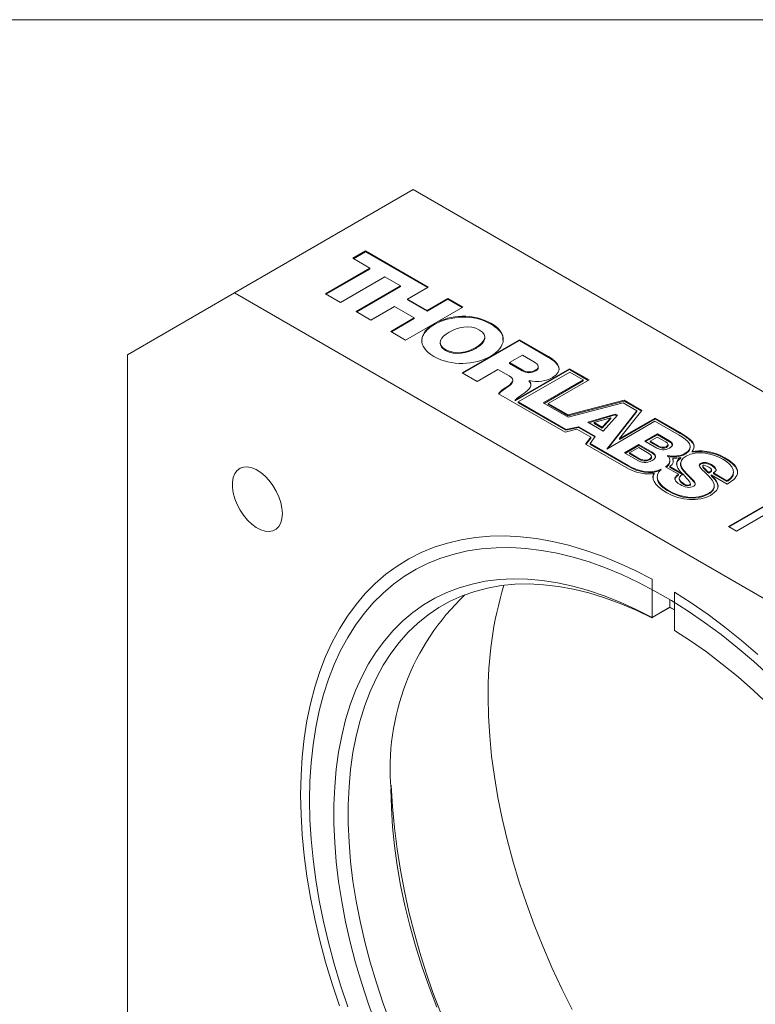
# Model space of a CAD drawing. Header units: inches. Extents: x 0.1 to 10.9, y 0 to 8.5.
# Tile 7 of 9: x 9.194 to 9.922, y 7.477 to 8.451. Entities that reach past the tile are written whole.
import ezdxf

# ---------------------------------------------------------------- set-up
doc = ezdxf.new("R2010")
doc.units = ezdxf.units.IN
doc.header["$MEASUREMENT"] = 0

msp = doc.modelspace()

# ---------------------------------------------------------------- linework, layer by layer
at = {"color": 7, "linetype": 'Continuous', "lineweight": 0}
for p, q in [((0.06218, 8.45061), (10.94446, 8.45061)), ((9.5835, 8.28247), (9.40672, 8.18042)), ((9.5835, 8.28247), (10.43203, 7.79263)), ((9.52379, 8.21454), (9.53647, 8.22186)), ((9.5245, 8.21413), (9.53647, 8.22104)), ((9.53647, 8.22186), (9.59835, 8.18613)), ((9.53647, 8.22104), (9.53647, 8.22186)), ((9.53647, 8.22104), (9.59765, 8.18573)), ((9.54074, 8.20476), (9.52379, 8.21454)), ((9.49685, 8.17942), (9.54074, 8.20476)), ((9.49755, 8.17901), (9.54074, 8.20394)), ((9.54074, 8.20394), (9.54074, 8.20476)), ((9.55553, 8.19622), (9.51164, 8.17088)), ((9.57088, 8.18736), (9.55553, 8.19622)), ((9.52699, 8.16202), (9.57088, 8.18736)), ((9.5277, 8.16161), (9.57088, 8.18654)), ((9.57088, 8.18654), (9.57088, 8.18736)), ((9.59835, 8.18613), (9.57775, 8.17424)), ((9.40672, 8.18042), (9.30066, 8.11917)), ((9.40672, 8.18042), (10.25525, 7.69058)), ((9.51164, 8.17088), (9.49685, 8.17942)), ((9.57775, 8.17424), (9.59724, 8.16299)), ((9.57775, 8.17343), (9.57775, 8.17424)), ((9.57775, 8.17343), (9.59724, 8.16217)), ((9.59724, 8.16299), (9.61784, 8.17488)), ((9.59724, 8.16217), (9.61784, 8.17407)), ((9.61784, 8.17488), (9.63264, 8.16634)), ((9.61784, 8.17407), (9.61784, 8.17488)), ((9.61784, 8.17407), (9.63193, 8.16593)), ((9.56508, 8.16693), (9.54178, 8.15348)), ((9.58457, 8.15567), (9.56508, 8.16693)), ((9.63264, 8.16634), (9.57607, 8.13369)), ((9.59724, 8.16217), (9.59724, 8.16299)), ((9.54178, 8.15348), (9.52699, 8.16202)), ((9.56127, 8.14223), (9.58457, 8.15567)), ((9.56198, 8.14182), (9.58457, 8.15486)), ((9.58457, 8.15486), (9.58457, 8.15567)), ((9.60448, 8.14918), (9.60448, 8.15)), ((9.66054, 8.14942), (9.66054, 8.15024)), ((9.57607, 8.13369), (9.56127, 8.14223)), ((9.63205, 8.10137), (9.68862, 8.13402)), ((9.63276, 8.10096), (9.68862, 8.13321)), ((9.65441, 8.13579), (9.65441, 8.13681)), ((9.68862, 8.13402), (9.71758, 8.11731)), ((9.68862, 8.13321), (9.68862, 8.13402)), ((9.68862, 8.13321), (9.71758, 8.11649)), ((9.61025, 8.13125), (9.61025, 8.13023)), ((9.61553, 8.12342), (9.61553, 8.12423)), ((9.64553, 8.12549), (9.64553, 8.12631)), ((9.30066, 6.91886), (9.30066, 8.11917)), ((9.69167, 8.1187), (9.67892, 8.11134)), ((9.70345, 8.1119), (9.69167, 8.1187)), ((9.71758, 8.11649), (9.71758, 8.11731)), ((9.66745, 8.10472), (9.64685, 8.09282)), ((9.67867, 8.09824), (9.66745, 8.10472)), ((9.67892, 8.11134), (9.69133, 8.10417)), ((9.67892, 8.11052), (9.67892, 8.11134)), ((9.67892, 8.11052), (9.69133, 8.10336)), ((9.73833, 8.10533), (9.68438, 8.07421)), ((9.73833, 8.10451), (9.68438, 8.0734)), ((9.69133, 8.10336), (9.69133, 8.10417)), ((9.70482, 8.10325), (9.70482, 8.10407)), ((9.70735, 8.10641), (9.70735, 8.10743)), ((9.75755, 8.09423), (9.73833, 8.10533)), ((9.73833, 8.10451), (9.73833, 8.10533)), ((9.75685, 8.09382), (9.73833, 8.10451)), ((9.64685, 8.09282), (9.63205, 8.10137)), ((9.68208, 8.09314), (9.68208, 8.09416)), ((9.68746, 8.07252), (9.73851, 8.10199)), ((9.75183, 8.0943), (9.71232, 8.07149)), ((9.71725, 8.07096), (9.75755, 8.09423)), ((9.73851, 8.10199), (9.75183, 8.0943)), ((9.75183, 8.09348), (9.75183, 8.0943)), ((9.67537, 8.08597), (9.67537, 8.08679)), ((9.69845, 8.09359), (9.69829, 8.0935)), ((9.69829, 8.09268), (9.69829, 8.0935)), ((9.75183, 8.09348), (9.71303, 8.07109)), ((9.73393, 8.04256), (9.66801, 8.08061)), ((9.68438, 8.0734), (9.68438, 8.07421)), ((9.7347, 8.04525), (9.68746, 8.07252)), ((9.68746, 8.0717), (9.68746, 8.07252)), ((9.7347, 8.04443), (9.68746, 8.0717)), ((9.71232, 8.07149), (9.73682, 8.05735)), ((9.73687, 8.05964), (9.71725, 8.07096)), ((9.71725, 8.07015), (9.71725, 8.07096)), ((9.73687, 8.05882), (9.71725, 8.07015)), ((9.73682, 8.05735), (9.79119, 8.07158)), ((9.79238, 8.07412), (9.73687, 8.05964)), ((9.79238, 8.07331), (9.73687, 8.05882)), ((9.79119, 8.07158), (9.80472, 8.06376)), ((9.80985, 8.06404), (9.79238, 8.07412)), ((9.79238, 8.07331), (9.79238, 8.07412)), ((9.80941, 8.06348), (9.79238, 8.07331)), ((9.73687, 8.05882), (9.73687, 8.05964)), ((9.78357, 8.06045), (9.75646, 8.05251)), ((9.78357, 8.05963), (9.7574, 8.05196)), ((9.77909, 8.05682), (9.76277, 8.05201)), ((9.77062, 8.04748), (9.77909, 8.05682)), ((9.77062, 8.04666), (9.77909, 8.056)), ((9.78565, 8.05925), (9.77167, 8.04372)), ((9.80472, 8.06376), (9.77516, 8.02588)), ((9.80472, 8.06295), (9.77632, 8.02655)), ((9.77909, 8.056), (9.77909, 8.05682)), ((9.78357, 8.06045), (9.78565, 8.05925)), ((9.78357, 8.05963), (9.78357, 8.06045)), ((9.78357, 8.05963), (9.78516, 8.05871)), ((9.78768, 8.03616), (9.80985, 8.06404)), ((9.82291, 8.0565), (9.78768, 8.03616)), ((9.82291, 8.05568), (9.78768, 8.03534)), ((9.80472, 8.06295), (9.80472, 8.06376)), ((9.84788, 8.04209), (9.82291, 8.0565)), ((9.82291, 8.05568), (9.82291, 8.0565)), ((9.84788, 8.04127), (9.82291, 8.05568)), ((9.74719, 8.04797), (9.7347, 8.04525)), ((9.74719, 8.04716), (9.7347, 8.04443)), ((9.7637, 8.03844), (9.74719, 8.04797)), ((9.74719, 8.04716), (9.74719, 8.04797)), ((9.7633, 8.03786), (9.74719, 8.04716)), ((9.77167, 8.04372), (9.75646, 8.05251)), ((9.76277, 8.05119), (9.76277, 8.05201)), ((9.76277, 8.05201), (9.77062, 8.04748)), ((9.76277, 8.05119), (9.77062, 8.04666)), ((9.77062, 8.04666), (9.77062, 8.04748)), ((9.77516, 8.02588), (9.82275, 8.05336)), ((9.82275, 8.05336), (9.84666, 8.03955)), ((9.73393, 8.04256), (9.74563, 8.04543)), ((9.7347, 8.04443), (9.7347, 8.04525)), ((9.74563, 8.04543), (9.75935, 8.03751)), ((9.75935, 8.03751), (9.75423, 8.03083)), ((9.75935, 8.03669), (9.75467, 8.03058)), ((9.75882, 8.03124), (9.7637, 8.03844)), ((9.75935, 8.03669), (9.75935, 8.03751)), ((9.78768, 8.03534), (9.78768, 8.03616)), ((9.8129, 8.03365), (9.82526, 8.04079)), ((9.8136, 8.03324), (9.82526, 8.03997)), ((9.82514, 8.03773), (9.81801, 8.03361)), ((9.83342, 8.03295), (9.82514, 8.03773)), ((9.82526, 8.04079), (9.83711, 8.03395)), ((9.82526, 8.03997), (9.82526, 8.04079)), ((9.82526, 8.03997), (9.83711, 8.03313)), ((9.84788, 8.04127), (9.84788, 8.04209)), ((9.75423, 8.03083), (9.79648, 8.00645)), ((9.79619, 8.00967), (9.75882, 8.03124)), ((9.75882, 8.03042), (9.75882, 8.03124)), ((9.79619, 8.00885), (9.75882, 8.03042)), ((9.80698, 8.03024), (9.79273, 8.02201)), ((9.80698, 8.02942), (9.79344, 8.0216)), ((9.80685, 8.02725), (9.79769, 8.02196)), ((9.81674, 8.02154), (9.80685, 8.02725)), ((9.80698, 8.03024), (9.82015, 8.02264)), ((9.80698, 8.02942), (9.80698, 8.03024)), ((9.80698, 8.02942), (9.82015, 8.02182)), ((9.82475, 8.02681), (9.8129, 8.03365)), ((9.81801, 8.03361), (9.82628, 8.02883)), ((9.81801, 8.03279), (9.81801, 8.03361)), ((9.81801, 8.03279), (9.82628, 8.02801)), ((9.82628, 8.02801), (9.82628, 8.02883)), ((9.83419, 8.02754), (9.83419, 8.02835)), ((9.83573, 8.02938), (9.83573, 8.0304)), ((9.83711, 8.03313), (9.83711, 8.03395)), ((9.85761, 8.02723), (9.85761, 8.02825)), ((9.8059, 8.01441), (9.79273, 8.02201)), ((9.79769, 8.02196), (9.80757, 8.01625)), ((9.79769, 8.02114), (9.79769, 8.02196)), ((9.79769, 8.02114), (9.80757, 8.01543)), ((9.80757, 8.01543), (9.80757, 8.01625)), ((9.81941, 8.0175), (9.81941, 8.01852)), ((9.82015, 8.02182), (9.82015, 8.02264)), ((9.84062, 8.01589), (9.84062, 8.0167)), ((9.84836, 8.0167), (9.84836, 8.01751)), ((9.85237, 8.0207), (9.85237, 8.02152)), ((9.85962, 8.02269), (9.85962, 8.02351)), ((9.89203, 8.0164), (9.89203, 8.01722)), ((9.79619, 8.00885), (9.79619, 8.00967)), ((9.81734, 8.01505), (9.81734, 8.01586)), ((9.83335, 8.00821), (9.84608, 8.00086)), ((9.83745, 8.00776), (9.83745, 8.00858)), ((9.85033, 8.00114), (9.83745, 8.00858)), ((9.85033, 8.00033), (9.83745, 8.00776)), ((9.83757, 8.01376), (9.83757, 8.01478)), ((9.84078, 8.01366), (9.84062, 8.01589)), ((9.8482, 8.01175), (9.8482, 8.01072)), ((9.86784, 8.01087), (9.86784, 8.01169)), ((9.87006, 8.00933), (9.87006, 8.00831)), ((9.87862, 8.00966), (9.87862, 8.01048)), ((9.82215, 8.00116), (9.82215, 8.00198)), ((9.82502, 7.99846), (9.82502, 7.99744)), ((9.84608, 8.00005), (9.84608, 8.00086)), ((9.84672, 7.99707), (9.84672, 7.99605)), ((9.85033, 8.0007), (9.85033, 8.00114)), ((9.85393, 8.00095), (9.85393, 8.00176)), ((9.87601, 8.00186), (9.87601, 8.00268)), ((9.878, 8.00317), (9.878, 8.00399)), ((9.87852, 8.00023), (9.89415, 7.99127)), ((9.87852, 7.99941), (9.87852, 8.00023)), ((9.8788, 7.99913), (9.8788, 7.99995)), ((9.8789, 8.00441), (9.8789, 8.00543)), ((9.89405, 7.9945), (9.88073, 8.00219)), ((9.88073, 8.00137), (9.88073, 8.00219)), ((9.89405, 7.99368), (9.88073, 8.00137)), ((9.90047, 8.0022), (9.90047, 8.00322)), ((9.84846, 7.99302), (9.84846, 7.99383)), ((9.85755, 7.98996), (9.85755, 7.99077)), ((9.85792, 7.9904), (9.85792, 7.99142)), ((9.88156, 7.98859), (9.88156, 7.98961)), ((9.89405, 7.99368), (9.89405, 7.9945)), ((9.83611, 7.98405), (9.83611, 7.98487)), ((9.87608, 7.98141), (9.87608, 7.98223)), ((9.89549, 7.94929), (9.95206, 7.98195)), ((9.8962, 7.94888), (9.95206, 7.98113)), ((9.9303, 7.96017), (9.90347, 7.94468)), ((9.90347, 7.94468), (9.89549, 7.94929)), ((9.81994, 7.85919), (9.81994, 7.89718)), ((9.84204, 7.88442), (9.84204, 7.84643)), ((9.83762, 7.8694), (9.83762, 7.87689)), ((9.83754, 7.86905), (9.81986, 7.85885)), ((9.81994, 7.85919), (9.83762, 7.86939)), ((9.83762, 7.86939), (9.83754, 7.86905)), ((9.84204, 7.86672), (9.83754, 7.86905)), ((9.83762, 7.86939), (9.83762, 7.8694)), ((9.81994, 7.85919), (9.81986, 7.85885)), ((9.81994, 7.85919), (9.81994, 7.85919))]:
    msp.add_line(p, q, dxfattribs=at)
at = {"color": 7, "linetype": 'Continuous', "lineweight": 0, "flags": 128}
for points in [[(9.4541, 7.962), (9.4537, 7.96733), (9.45252, 7.97295), (9.4506, 7.97868), (9.44799, 7.98433), (9.44478, 7.98972), (9.44108, 7.99468), (9.437, 7.99905), (9.43267, 8.00269), (9.42824, 8.00548), (9.42384, 8.00733), (9.41963, 8.00818), (9.41572, 8.00801), (9.41225, 8.00682), (9.40933, 8.00464), (9.40705, 8.00156), (9.4055, 7.99766), (9.4047, 7.99308), (9.4047, 7.98796), (9.4055, 7.98246), (9.40705, 7.97676), (9.40933, 7.97105), (9.41225, 7.9655), (9.41572, 7.96031), (9.41963, 7.95562), (9.42384, 7.9516), (9.42824, 7.94838), (9.43267, 7.94605), (9.437, 7.94469), (9.44108, 7.94435), (9.44478, 7.94504), (9.44799, 7.94673), (9.4506, 7.94937), (9.45252, 7.95287), (9.4537, 7.95713), (9.4541, 7.962)], [(9.81994, 7.89718), (9.80322, 7.90579), (9.78656, 7.91346), (9.77, 7.92018), (9.75357, 7.92593), (9.7373, 7.93071), (9.72125, 7.9345), (9.70543, 7.93729), (9.68988, 7.93908), (9.67464, 7.93986), (9.65974, 7.93963), (9.64522, 7.93839), (9.6311, 7.93615), (9.61741, 7.93291), (9.60419, 7.92867), (9.59147, 7.92345), (9.57926, 7.91726), (9.5676, 7.91011), (9.55652, 7.90201), (9.54603, 7.89299), (9.53617, 7.88306), (9.52695, 7.87224), (9.51838, 7.86057), (9.5105, 7.84806), (9.50332, 7.83474), (9.49685, 7.82063), (9.49111, 7.80579), (9.48611, 7.79022), (9.48186, 7.77397), (9.47837, 7.75707), (9.47564, 7.73957), (9.47369, 7.72149), (9.47252, 7.70287), (9.47213, 7.68377), (9.47252, 7.66421), (9.47369, 7.64424), (9.47564, 7.62391), (9.47837, 7.60326), (9.48186, 7.58234), (9.48611, 7.56118), (9.49111, 7.53984), (9.49685, 7.51836), (9.50332, 7.49679), (9.5105, 7.47517)], [(9.48097, 7.67866), (9.48136, 7.69739), (9.48251, 7.71562), (9.48443, 7.73334), (9.48711, 7.75049), (9.49055, 7.76703), (9.49473, 7.78294), (9.49966, 7.79817), (9.50531, 7.8127), (9.51168, 7.82649), (9.51875, 7.83951), (9.52651, 7.85173), (9.53493, 7.86313), (9.54401, 7.87367), (9.55372, 7.88335), (9.56404, 7.89213), (9.57494, 7.9), (9.58641, 7.90693), (9.59841, 7.91292), (9.61093, 7.91795), (9.62393, 7.92201), (9.63738, 7.9251), (9.65126, 7.92719), (9.66554, 7.9283), (9.68018, 7.92841), (9.69515, 7.92753), (9.71042, 7.92566), (9.72595, 7.9228), (9.74172, 7.91896), (9.75768, 7.91415), (9.7738, 7.90837), (9.79005, 7.90165), (9.80639, 7.89399), (9.82278, 7.88542), (9.83919, 7.87594), (9.85559, 7.86559), (9.87192, 7.85438), (9.88817, 7.84235), (9.9043, 7.82951), (9.92026, 7.81589), (9.93602, 7.80153)], [(9.54686, 7.45611), (9.53941, 7.47663), (9.53265, 7.49716), (9.52659, 7.51763), (9.52127, 7.53801), (9.51668, 7.55825), (9.51284, 7.57828), (9.50975, 7.59808), (9.50743, 7.61759), (9.50588, 7.63676), (9.50511, 7.65555), (9.50511, 7.67391), (9.50588, 7.69181), (9.50743, 7.70919), (9.50975, 7.72602), (9.51284, 7.74225), (9.51668, 7.75785), (9.52127, 7.77279), (9.52659, 7.78702), (9.53265, 7.80051), (9.53941, 7.81323), (9.54686, 7.82514), (9.55499, 7.83623), (9.56378, 7.84646), (9.5732, 7.85582), (9.58324, 7.86426), (9.59387, 7.87179), (9.60506, 7.87838), (9.61679, 7.88401), (9.62903, 7.88867), (9.64175, 7.89235), (9.65492, 7.89504), (9.66851, 7.89673), (9.68248, 7.89743), (9.69681, 7.89712), (9.71146, 7.89581), (9.72639, 7.89351), (9.74158, 7.89021), (9.75697, 7.88593), (9.77254, 7.88067), (9.78825, 7.87445), (9.80406, 7.86729), (9.81994, 7.85919)], [(9.81986, 7.85885), (9.80409, 7.86646), (9.7884, 7.87312), (9.77284, 7.87881), (9.75743, 7.88353), (9.74222, 7.88725), (9.72725, 7.88997), (9.71255, 7.89168), (9.69816, 7.89238), (9.68412, 7.89207), (9.67045, 7.89074), (9.6572, 7.8884), (9.64439, 7.88506), (9.63206, 7.88073), (9.62024, 7.8754), (9.60895, 7.86911), (9.59823, 7.86186), (9.5881, 7.85367), (9.57858, 7.84456), (9.5697, 7.83456), (9.56148, 7.82369), (9.55395, 7.81197), (9.54711, 7.79943), (9.54099, 7.78611), (9.5356, 7.77204), (9.53096, 7.75725), (9.52707, 7.74178), (9.52395, 7.72566), (9.52161, 7.70894), (9.52004, 7.69166), (9.51925, 7.67387), (9.51925, 7.65559), (9.52004, 7.63689), (9.52161, 7.6178), (9.52395, 7.59837), (9.52707, 7.57865), (9.53096, 7.55869), (9.5356, 7.53854), (9.54099, 7.51825), (9.54711, 7.49786), (9.55395, 7.47743), (9.56148, 7.45701)], [(9.92467, 7.82254), (9.90841, 7.83654), (9.89198, 7.84976), (9.87542, 7.86216), (9.85876, 7.87372), (9.84204, 7.88442)], [(9.83762, 7.8694), (9.84038, 7.8679), (9.84204, 7.86698)], [(9.84204, 7.84643), (9.85791, 7.8362), (9.87372, 7.82511), (9.88943, 7.81319), (9.90501, 7.80047), (9.9204, 7.78697), (9.93558, 7.77274), (9.95052, 7.75781), (9.96516, 7.7422), (9.97949, 7.72597), (9.99347, 7.70914), (10.00706, 7.69175), (10.02023, 7.67386), (10.03295, 7.65549), (10.04519, 7.6367), (10.05692, 7.61753), (10.06811, 7.59802), (10.07874, 7.57822), (10.08877, 7.55818), (10.0982, 7.53795), (10.10698, 7.51757), (10.11512, 7.4971), (10.12257, 7.47657)], [(9.74081, 7.47135), (9.73049, 7.49204), (9.72079, 7.51292), (9.71171, 7.53395), (9.70328, 7.55508), (9.69553, 7.57625), (9.68845, 7.59744), (9.68209, 7.61858), (9.67643, 7.63963), (9.67151, 7.66055), (9.66732, 7.68129), (9.66389, 7.70181), (9.6612, 7.72205), (9.65929, 7.74198), (9.65813, 7.76155), (9.65775, 7.78071)], [(9.60695, 7.47376), (9.59924, 7.49394), (9.5922, 7.51415), (9.58586, 7.53434), (9.58022, 7.55445), (9.57531, 7.57445), (9.57114, 7.59428), (9.56771, 7.6139), (9.56503, 7.63325), (9.56312, 7.65229), (9.56197, 7.67099), (9.56158, 7.68928)], [(9.51875, 7.4742), (9.51168, 7.49539), (9.50531, 7.51653), (9.49966, 7.53758), (9.49473, 7.5585), (9.49055, 7.57924), (9.48711, 7.59976), (9.48443, 7.62), (9.48251, 7.63993), (9.48136, 7.6595), (9.48097, 7.67866)]]:
    msp.add_lwpolyline(points, dxfattribs=at)
at = {"color": 7, "linetype": 'Continuous', "lineweight": 0}
for centre, radius, start, end in [((10.01699, 7.78617), 0.35928, 163.01746, 180.87037), ((9.79788, 7.70959), 0.23717, 133.4439, 184.91329), ((10.26972, 7.72988), 0.70906, 182.95479, 237.03983)]:
    msp.add_arc(centre, radius, start, end, dxfattribs=at)
for points in [[(9.60448, 8.15), (9.62071, 8.15885), (9.6431, 8.16026), (9.66054, 8.15024)], [(9.60448, 8.14918), (9.62071, 8.15803), (9.6431, 8.15944), (9.66054, 8.14942)], [(9.60408, 8.11752), (9.58665, 8.12762), (9.58909, 8.14059), (9.60448, 8.15)], [(9.64913, 8.14363), (9.63958, 8.14914), (9.62752, 8.1464), (9.61913, 8.14155)], [(9.64553, 8.12631), (9.65393, 8.13116), (9.65867, 8.13811), (9.64913, 8.14363)], [(9.66054, 8.15024), (9.67806, 8.14016), (9.67566, 8.12715), (9.66027, 8.11771)], [(9.61913, 8.14155), (9.61073, 8.13671), (9.60599, 8.12975), (9.61553, 8.12423)], [(9.61553, 8.12423), (9.62508, 8.11872), (9.63714, 8.12146), (9.64553, 8.12631)], [(9.61553, 8.12342), (9.62508, 8.11791), (9.63714, 8.12064), (9.64553, 8.12549)], [(9.66027, 8.11771), (9.64399, 8.10886), (9.62155, 8.10747), (9.60408, 8.11752)], [(9.71758, 8.11731), (9.7276, 8.11152), (9.73295, 8.10322), (9.72154, 8.09663)], [(9.69133, 8.10417), (9.69578, 8.1016), (9.70054, 8.1016), (9.70482, 8.10407)], [(9.70482, 8.10407), (9.70902, 8.10649), (9.70758, 8.10951), (9.70345, 8.1119)], [(9.67537, 8.08679), (9.68068, 8.09031), (9.68559, 8.09425), (9.67867, 8.09824)], [(9.69133, 8.10336), (9.69578, 8.10078), (9.70054, 8.10078), (9.70482, 8.10325)], [(9.72154, 8.09663), (9.71544, 8.09311), (9.70671, 8.09147), (9.69845, 8.09359)], [(9.66801, 8.08061), (9.66864, 8.08244), (9.67395, 8.08578), (9.67537, 8.08679)], [(9.69829, 8.0935), (9.70291, 8.08919), (9.69793, 8.08429), (9.69302, 8.0809)], [(9.69302, 8.0809), (9.69142, 8.07979), (9.68668, 8.07669), (9.68438, 8.07421)], [(9.84666, 8.03955), (9.85561, 8.03455), (9.863, 8.02765), (9.85237, 8.02152)], [(9.85962, 8.02351), (9.86178, 8.0275), (9.86606, 8.03159), (9.84788, 8.04209)], [(9.83714, 8.02674), (9.83254, 8.02408), (9.82739, 8.02529), (9.82475, 8.02681)], [(9.82628, 8.02883), (9.82812, 8.02777), (9.83153, 8.02682), (9.83419, 8.02835)], [(9.82628, 8.02801), (9.82812, 8.02695), (9.83153, 8.02601), (9.83419, 8.02754)], [(9.83419, 8.02835), (9.8369, 8.02992), (9.83566, 8.03166), (9.83342, 8.03295)], [(9.83711, 8.03395), (9.84033, 8.03209), (9.84183, 8.02945), (9.83714, 8.02674)], [(9.80757, 8.01625), (9.80977, 8.01498), (9.81393, 8.01389), (9.81734, 8.01586)], [(9.81734, 8.01586), (9.82082, 8.01787), (9.81942, 8.02), (9.81674, 8.02154)], [(9.82015, 8.02264), (9.82372, 8.02058), (9.82533, 8.01761), (9.81992, 8.01449)], [(9.83537, 8.01948), (9.83896, 8.01573), (9.83807, 8.01147), (9.83335, 8.00821)], [(9.85237, 8.02152), (9.84781, 8.01888), (9.84138, 8.01832), (9.83537, 8.01948)], [(9.85237, 8.0207), (9.84781, 8.01807), (9.84138, 8.0175), (9.83537, 8.01866)], [(9.83745, 8.00858), (9.84132, 8.01081), (9.84132, 8.01467), (9.84062, 8.0167)], [(9.84062, 8.0167), (9.8429, 8.0168), (9.84572, 8.0166), (9.84836, 8.01751)], [(9.84836, 8.01751), (9.84238, 8.01406), (9.84343, 8.00817), (9.84853, 8.003)], [(9.85393, 8.00176), (9.8487, 8.00717), (9.84432, 8.01349), (9.85366, 8.01888)], [(9.85366, 8.01888), (9.86478, 8.0253), (9.88037, 8.02132), (9.88997, 8.01579)], [(9.89203, 8.01722), (9.87926, 8.02459), (9.8667, 8.02465), (9.85962, 8.02351)], [(9.89203, 8.0164), (9.87926, 8.02378), (9.8667, 8.02384), (9.85962, 8.02269)], [(9.89415, 7.99127), (9.90238, 7.99602), (9.91395, 8.00456), (9.89203, 8.01722)], [(9.82901, 8.00588), (9.81792, 8.00105), (9.8062, 8.00389), (9.79619, 8.00967)], [(9.82901, 8.00507), (9.81792, 8.00023), (9.8062, 8.00307), (9.79619, 8.00885)], [(9.81992, 8.01449), (9.81462, 8.01142), (9.80883, 8.01272), (9.8059, 8.01441)], [(9.80757, 8.01543), (9.80977, 8.01416), (9.81393, 8.01308), (9.81734, 8.01505)], [(9.86784, 8.01169), (9.86391, 8.00942), (9.87057, 8.00476), (9.87595, 7.99926)], [(9.87862, 8.01048), (9.87576, 8.01213), (9.87119, 8.01362), (9.86784, 8.01169)], [(9.87862, 8.00966), (9.87576, 8.01132), (9.87119, 8.01281), (9.86784, 8.01087)], [(9.87601, 8.00268), (9.8707, 8.00781), (9.86909, 8.00909), (9.8706, 8.00996)], [(9.8706, 8.00996), (9.87127, 8.01035), (9.87481, 8.00882), (9.87625, 8.00794)], [(9.87625, 8.00794), (9.87921, 8.00613), (9.87954, 8.00522), (9.878, 8.00399)], [(9.88073, 8.00219), (9.88558, 8.00474), (9.88271, 8.00812), (9.87862, 8.01048)], [(9.88997, 8.01579), (9.90013, 8.00992), (9.90545, 8.00117), (9.89405, 7.9945)], [(9.79648, 8.00645), (9.80415, 8.00217), (9.81475, 8.00018), (9.82215, 8.00198)], [(9.82215, 8.00198), (9.81891, 7.99777), (9.82071, 7.99063), (9.83442, 7.98271)], [(9.83611, 7.98487), (9.82573, 7.99086), (9.8211, 7.99894), (9.82901, 8.00588)], [(9.84608, 8.00086), (9.84037, 7.99724), (9.84217, 7.99398), (9.84783, 7.99072)], [(9.84846, 7.99383), (9.84484, 7.9975), (9.84752, 7.99912), (9.85058, 8.00088)], [(9.84853, 8.003), (9.84913, 8.00239), (9.84973, 8.00177), (9.85033, 8.00114)], [(9.85058, 8.00088), (9.85504, 7.99622), (9.8592, 7.99134), (9.85755, 7.99077)], [(9.8612, 7.98901), (9.86569, 7.9916), (9.85924, 7.99631), (9.85393, 8.00176)], [(9.87595, 7.99926), (9.88126, 7.99381), (9.88528, 7.98754), (9.87608, 7.98223)], [(9.878, 8.00399), (9.87739, 8.0035), (9.87695, 8.00323), (9.87601, 8.00268)], [(9.878, 8.00317), (9.87739, 8.00268), (9.87695, 8.00241), (9.87601, 8.00186)], [(9.87763, 7.98006), (9.88879, 7.9865), (9.88633, 7.99249), (9.8788, 7.99995)], [(9.8788, 7.99995), (9.8787, 8.00005), (9.87862, 8.00013), (9.87852, 8.00023)], [(9.8788, 7.99913), (9.8787, 7.99923), (9.87862, 7.99931), (9.87852, 7.99941)], [(9.84783, 7.99072), (9.85184, 7.9884), (9.85742, 7.98683), (9.8612, 7.98901)], [(9.85755, 7.99077), (9.85443, 7.98969), (9.85191, 7.99034), (9.84846, 7.99383)], [(9.85755, 7.98996), (9.85443, 7.98887), (9.85191, 7.98953), (9.84846, 7.99302)], [(9.83442, 7.98271), (9.84814, 7.97479), (9.86666, 7.97372), (9.87763, 7.98006)], [(9.87608, 7.98223), (9.86318, 7.97478), (9.84736, 7.97837), (9.83611, 7.98487)], [(9.87608, 7.98141), (9.86318, 7.97396), (9.84736, 7.97756), (9.83611, 7.98405)]]:
    msp.add_open_spline(points, degree=3, dxfattribs=at)
for points, knots in [([(9.59238, 8.13247), (9.59227, 8.1334), (9.59198, 8.13602), (9.5943, 8.14027), (9.59832, 8.14503), (9.60239, 8.14777), (9.60448, 8.14918)], [0, 0, 0, 0, 0.148914, 0.420863, 0.70307, 1, 1, 1, 1]), ([(9.66054, 8.14942), (9.66333, 8.14754), (9.66864, 8.14397), (9.67254, 8.13827), (9.67239, 8.13482), (9.67234, 8.1336)], [0, 0, 0, 0, 0.418705, 0.794262, 1, 1, 1, 1]), ([(9.64553, 8.12549), (9.64703, 8.12643), (9.64996, 8.12828), (9.65296, 8.1315), (9.65449, 8.13413), (9.6543, 8.13559), (9.65426, 8.13589)], [0, 0, 0, 0, 0.32116, 0.630764, 0.924593, 1, 1, 1, 1]), ([(9.6104, 8.13034), (9.6104, 8.12974), (9.6104, 8.1282), (9.61209, 8.12572), (9.61434, 8.12422), (9.61553, 8.12342)], [0, 0, 0, 0, 0.231014, 0.59257, 1, 1, 1, 1]), ([(9.71758, 8.11649), (9.71935, 8.11537), (9.72284, 8.11317), (9.72635, 8.10932), (9.7281, 8.10622), (9.72785, 8.10453), (9.7278, 8.10422)], [0, 0, 0, 0, 0.324539, 0.636754, 0.933544, 1, 1, 1, 1]), ([(9.70482, 8.10325), (9.70547, 8.10369), (9.70668, 8.10454), (9.70742, 8.10576), (9.70729, 8.10639), (9.70726, 8.10651)], [0, 0, 0, 0, 0.478146, 0.901382, 1, 1, 1, 1]), ([(9.66846, 8.08035), (9.66876, 8.08078), (9.66963, 8.08197), (9.67172, 8.08344), (9.67375, 8.08487), (9.6749, 8.08565), (9.67537, 8.08597)], [0, 0, 0, 0, 0.198697, 0.556925, 0.817915, 1, 1, 1, 1]), ([(9.67537, 8.08597), (9.67668, 8.08685), (9.67918, 8.08854), (9.6814, 8.09094), (9.68216, 8.09257), (9.68204, 8.09315), (9.68202, 8.09323)], [0, 0, 0, 0, 0.413084, 0.792716, 0.96886, 1, 1, 1, 1]), ([(9.69829, 8.09268), (9.69902, 8.09188), (9.70011, 8.0907), (9.69998, 8.08939), (9.69995, 8.08897)], [0, 0, 0, 0, 0.678206, 1, 1, 1, 1]), ([(9.86157, 8.02785), (9.86145, 8.02878), (9.86118, 8.03078), (9.85852, 8.0339), (9.85416, 8.03749), (9.85017, 8.0399), (9.84788, 8.04127)], [0, 0, 0, 0, 0.174141, 0.374795, 0.642592, 1, 1, 1, 1]), ([(9.83419, 8.02754), (9.8346, 8.02782), (9.83535, 8.02834), (9.83579, 8.02907), (9.83571, 8.02943), (9.83569, 8.02948)], [0, 0, 0, 0, 0.505032, 0.933098, 1, 1, 1, 1]), ([(9.83711, 8.03313), (9.83796, 8.03259), (9.8396, 8.03154), (9.83992, 8.03015), (9.84008, 8.02949)], [0, 0, 0, 0, 0.521939, 1, 1, 1, 1]), ([(9.85752, 8.02734), (9.85748, 8.02669), (9.85739, 8.02518), (9.85562, 8.02283), (9.85351, 8.02145), (9.85237, 8.0207)], [0, 0, 0, 0, 0.260166, 0.603096, 1, 1, 1, 1]), ([(9.81734, 8.01505), (9.81787, 8.01541), (9.81883, 8.01606), (9.81946, 8.01701), (9.81936, 8.0175), (9.81934, 8.0176)], [0, 0, 0, 0, 0.490106, 0.899018, 1, 1, 1, 1]), ([(9.82015, 8.02182), (9.82109, 8.02122), (9.82288, 8.02007), (9.8232, 8.01854), (9.82335, 8.01782)], [0, 0, 0, 0, 0.528781, 1, 1, 1, 1]), ([(9.84836, 8.0167), (9.84693, 8.01561), (9.84448, 8.01376), (9.84455, 8.01145), (9.84457, 8.01049)], [0, 0, 0, 0, 0.5837742, 1, 1, 1, 1]), ([(9.9046, 8.00238), (9.90451, 8.00333), (9.90431, 8.0055), (9.90203, 8.00892), (9.89799, 8.01273), (9.89415, 8.0151), (9.89203, 8.0164)], [0, 0, 0, 0, 0.175107, 0.400259, 0.670147, 1, 1, 1, 1]), ([(9.83732, 8.01387), (9.83737, 8.01329), (9.83747, 8.01185), (9.83619, 8.00976), (9.83461, 8.00847), (9.8339, 8.00789)], [0, 0, 0, 0, 0.266204, 0.670252, 1, 1, 1, 1]), ([(9.85393, 8.00095), (9.85256, 8.00249), (9.84988, 8.0055), (9.8479, 8.00899), (9.84823, 8.01074), (9.84825, 8.01082)], [0, 0, 0, 0, 0.498014, 0.975383, 1, 1, 1, 1]), ([(9.86784, 8.01087), (9.86742, 8.01057), (9.86671, 8.01005), (9.86673, 8.0094), (9.86674, 8.00914)], [0, 0, 0, 0, 0.589778, 1, 1, 1, 1]), ([(9.87601, 8.00186), (9.87491, 8.00292), (9.87312, 8.00465), (9.87106, 8.00661), (9.87029, 8.00774), (9.87001, 8.00819), (9.87007, 8.00839), (9.87007, 8.00841)], [0, 0, 0, 0, 0.498475, 0.814744, 0.917875, 0.993418, 1, 1, 1, 1]), ([(9.88327, 8.00447), (9.88327, 8.00448), (9.88335, 8.00485), (9.8829, 8.00602), (9.8815, 8.00784), (9.8796, 8.00905), (9.87862, 8.00966)], [0, 0, 0, 0, 0.003545, 0.188656, 0.582218, 1, 1, 1, 1]), ([(9.82215, 8.00116), (9.82159, 8.00029), (9.82075, 7.99898), (9.82089, 7.9976), (9.82094, 7.99714)], [0, 0, 0, 0, 0.666033, 1, 1, 1, 1]), ([(9.83611, 7.98405), (9.8343, 7.9852), (9.83075, 7.98743), (9.82713, 7.99134), (9.82502, 7.99478), (9.82529, 7.99686), (9.82538, 7.99753)], [0, 0, 0, 0, 0.303785, 0.592824, 0.868081, 1, 1, 1, 1]), ([(9.84608, 8.00005), (9.84521, 7.99941), (9.84362, 7.99826), (9.8425, 7.99662), (9.84268, 7.99578), (9.84271, 7.99562)], [0, 0, 0, 0, 0.491087, 0.897356, 1, 1, 1, 1]), ([(9.86267, 7.99037), (9.86268, 7.99042), (9.86296, 7.99149), (9.86099, 7.99384), (9.85784, 7.99717), (9.85529, 7.99964), (9.85393, 8.00095)], [0, 0, 0, 0, 0.01235, 0.275005, 0.613994, 1, 1, 1, 1]), ([(9.87884, 8.00451), (9.87883, 8.00432), (9.8788, 8.00383), (9.8783, 8.00342), (9.878, 8.00317)], [0, 0, 0, 0, 0.389783, 1, 1, 1, 1]), ([(9.88499, 7.98848), (9.88505, 7.98898), (9.88527, 7.99101), (9.88295, 7.9947), (9.88025, 7.99758), (9.8788, 7.99913)], [0, 0, 0, 0, 0.131557, 0.534783, 1, 1, 1, 1]), ([(9.9003, 8.0023), (9.90029, 8.00152), (9.90026, 7.99958), (9.8982, 7.99651), (9.89548, 7.99466), (9.89405, 7.99368)], [0, 0, 0, 0, 0.244134, 0.602091, 1, 1, 1, 1]), ([(9.84846, 7.99302), (9.84804, 7.99348), (9.8473, 7.99432), (9.84672, 7.9954), (9.84677, 7.99599), (9.84678, 7.99615)], [0, 0, 0, 0, 0.474814, 0.853681, 1, 1, 1, 1]), ([(9.85789, 7.9905), (9.8579, 7.99045), (9.85793, 7.99035), (9.85786, 7.99019), (9.85775, 7.99005), (9.85762, 7.98998), (9.85755, 7.98996)], [0, 0, 0, 0, 0.226683, 0.523758, 0.773779, 1, 1, 1, 1]), ([(9.88152, 7.9887), (9.88132, 7.98743), (9.88089, 7.98468), (9.87777, 7.98256), (9.87608, 7.98141)], [0, 0, 0, 0, 0.458919, 1, 1, 1, 1])]:
    msp.add_open_spline(points, degree=3, knots=knots, dxfattribs=at)

doc.saveas('drawing.dxf')
